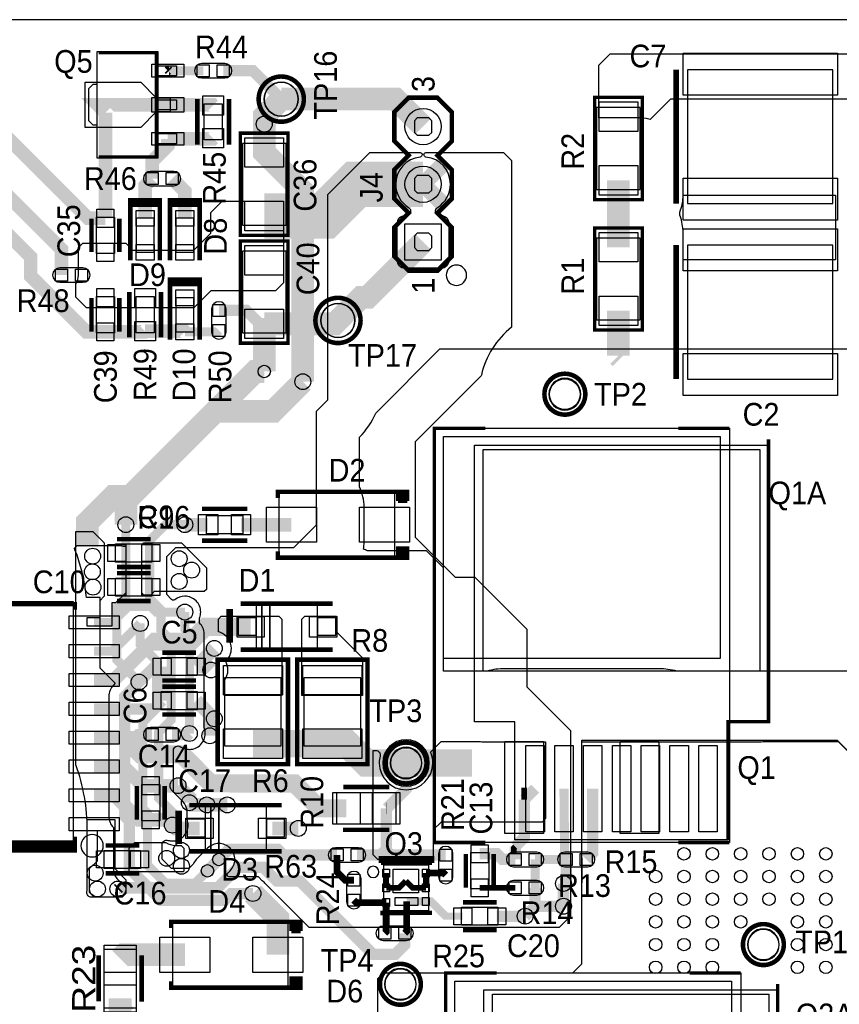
# Model space of a CAD drawing. Extents: x 0 to 116, y 0 to 84.
# Tile 5 of 13: x 30 to 66, y 41 to 84. Entities that reach past the tile are written whole.
import ezdxf
from ezdxf.enums import TextEntityAlignment as Align

# ---------------------------------------------------------------- set-up
doc = ezdxf.new("R2010")
doc.units = 0
for name, color, linetype in [('BG_DESIGN_OUTLINE', 7, 'CONTINUOUS'), ('ET_BOTTOM', 3, 'CONTINUOUS'), ('ET_TOP', 140, 'CONTINUOUS'), ('PG_PLACE_BOUND_TOP', 254, 'CONTINUOUS'), ('PG_SILKSCREEN_TOP', 240, 'CONTINUOUS'), ('PIN_BOTTOM', 3, 'CONTINUOUS'), ('PIN_TOP', 140, 'CONTINUOUS'), ('RD_SILKSCREEN_TOP', 1, 'CONTINUOUS'), ('VC_BOTTOM', 254, 'CONTINUOUS'), ('VC_TOP', 254, 'CONTINUOUS')]:
    doc.layers.add(name, color=color, linetype=linetype)

msp = doc.modelspace()

# ---------------------------------------------------------------- linework, layer by layer
at = {"layer": 'BG_DESIGN_OUTLINE'}
msp.add_lwpolyline([(116, 0), (116, 84), (0, 84), (0, 0)], close=True, dxfattribs=at)
at = {"layer": 'ET_BOTTOM'}
for points, const_width in [([(40.5, 79.4), (40.5, 78.15), (42.2, 76.45), (42.2, 68.05)], 1), ([(46.4771, 77.7729), (47.5, 76.75)], 0.7), ([(47.5, 76.75), (48.5229, 77.7729)], 0.7), ([(46.4771, 75.7271), (47.5, 76.75)], 0.7), ([(47.5, 76.75), (48.5229, 75.7271)], 0.7), ([(32.7, 60.7857), (32.7, 61.85), (33.85, 63), (34.6, 63), (40.1, 68.5), (40.5, 68.5)], 1), ([(34.4, 61.75), (34.4, 58.5), (34, 58.1), (34, 55.8), (34.9811, 54.8189)], 0.4), ([(36.449, 48.514), (36.449, 49.101), (35.8479, 49.7021), (35.8479, 52.5978), (36.4, 53.1499), (36.4, 56.65), (35.9502, 57.0998), (35.9502, 57.9997), (35.45, 58.4999), (35.45, 61.05), (36.15, 61.75), (37, 61.75)], 0.4), ([(37, 57.9), (37, 57.15), (37.2, 56.95), (37.2, 52.55)], 0.4), ([(35.0348, 57.4), (35.0348, 56.4652), (35.75, 55.75), (35.75, 53.6499), (35.15, 53.0499), (35.15, 49.25), (35.35, 49.05), (35.35, 46.75), (36.15, 45.95), (37.45, 45.95), (38, 46.5)], 0.4), ([(40, 45.5), (39.05, 45.5), (38.75, 45.2), (35.95, 45.2), (34.55, 46.6), (34.55, 48.7), (34.35, 48.9), (34.35, 54.1878), (34.9811, 54.8189)], 0.5), ([(38.5001, 47.0001), (38, 46.5)], 0.5)]:
    msp.add_lwpolyline(points, dxfattribs=dict(at, const_width=const_width))
for points in [[(47.653, 78.15), (51.05, 78.15), (51.4, 77.8), (51.4, 70.4546, 0.170143), (50.0698, 68.3414), (50.0633, 68.3133), (47.15, 65.4), (47.15, 61.2), (48.914, 59.436), (49.784, 59.436), (52.07, 57.15), (52.07, 54.61), (54, 52.68), (54, 44.5), (53.5, 44), (42.4786, 44), (40.565, 45.9136, 0.076898), (40.4136, 46.065), (40.25, 46.2286), (38.9602, 46.2286, -0.667941), (38.8895, 46.3993), (38.9952, 46.505, 0.198933), (39.2003, 47.0001, 0.414214), (38.5001, 47.7003, 0.198933), (38.005, 47.4952), (37.5049, 46.9951, 0.089088), (37.3635, 46.7919), (37.3561, 46.7756), (37.1807, 46.6002), (36.4193, 46.6002), (36.0002, 47.0193), (36.0002, 47.6489, -0.498828), (36.2555, 47.8411, 0.070116), (36.449, 47.8138, 0.414214), (37.1492, 48.514, 0.089075), (37.1054, 48.7576), (37.0992, 48.7745), (37.0992, 49.101, 0.198912), (36.9088, 49.5608), (36.4981, 49.9714), (36.4981, 51.8027, -0.60019), (36.8096, 51.9687, 0.148939), (37.2, 51.8498, 0.414214), (37.9002, 52.55, 0.089075), (37.8564, 52.7936), (37.8502, 52.8105), (37.8502, 56.95, 0.204278), (37.6502, 57.4191), (37.6502, 57.6395), (37.6564, 57.6564, 0.089075), (37.7002, 57.9, 0.414214), (37, 58.6002, 0.17361), (36.5556, 58.4411, -0.392135), (36.4199, 58.4493, 0.005465), (36.41, 58.4595), (36.2, 58.6694), (36.2, 60.35), (36.6, 60.75), (41.8, 60.75), (42.8, 61.75), (42.8, 66.75), (43.3, 67.25), (43.3, 76.3), (45.15, 78.15), (47.347, 78.15), (47.3534, 78.1492, 0.003898), (47.3712, 78.147, -0.895887), (47.3707, 77.9482, 0.38308), (46.2948, 76.75, 0.257949), (46.8588, 75.7295, -0.752398), (46.7524, 75.3602), (46.7, 75.3602, 0.414214), (46.3498, 75.01), (46.3498, 73.41, 0.414214), (46.7, 73.0598), (48.3, 73.0598, 0.414214), (48.6502, 73.41), (48.6502, 75.01, 0.414214), (48.3, 75.3602), (48.2476, 75.3602, -0.752398), (48.1412, 75.7295, 0.257949), (48.7052, 76.75, 0.38308), (47.6293, 77.9482, -0.895887), (47.6288, 78.147, 0.003898), (47.6466, 78.1492)], [(32.2002, 61.45), (32.95, 61.45), (33.45, 60.95), (33.45, 58.6), (33.25, 58.4), (33.25, 55.45), (33.936, 54.764), (33.8549, 54.6829, 0.198933), (33.6498, 54.1878), (33.6498, 48.9, 0.196224), (33.8498, 48.41), (33.8498, 46.6, 0.198933), (34.0549, 46.1049), (34.4, 45.7598), (34.4, 45.5), (34.239, 45.339), (32.8834, 45.339, -0.432545), (32.6838, 45.5514, 0.015558), (32.7002, 46.08), (32.7002, 48.3, 0.086389), (32.2002, 51.1723)], [(47.7752, 51.25, 1), (45.7248, 51.25, 1)]]:
    msp.add_lwpolyline(points, format="xyb", close=True, dxfattribs=at)
msp.add_lwpolyline([(48.5, 31.75), (48.5, 36.25), (45.5, 39.25), (45.5, 41.75), (45.75, 42), (54.1, 42), (54.5, 42.4), (54.5, 52.25), (65.75, 52.25), (68.25, 49.7617), (68.25, 34.95), (64.55, 31.25), (49, 31.25)], close=True, dxfattribs=at)
at = {"layer": 'ET_TOP'}
for points in [[(55.75, 82.5), (92.75, 82.5), (94.85, 80.4), (94.85, 76.85), (94, 76), (77.75, 76), (73.25, 80.5), (58.4, 80.5), (57.5044, 79.6044), (57.45, 79.6175, 0.058815), (56.961, 79.6752), (55.25, 79.6752), (55.25, 82)], [(38.65, 76), (41.35, 76), (41.35, 72.4), (41, 72.05), (38.15, 72.05), (37.4, 71.3), (32.6709, 71.3), (32.2, 71.7709), (32.2, 72.3586, 0.138092), (32.3102, 72.75), (32.3102, 73.89, 0.008333), (32.3098, 73.915), (32.3083, 73.9583), (32.5, 74.15), (34.4, 74.15), (34.7, 73.85), (37.4, 73.85), (38.15, 74.6), (38.15, 75.5)], [(58.9635, 76.274), (65.676, 76.274), (65.676, 73.416), (58.9612, 73.416), (58.9612, 74.625, 0.093117), (58.8248, 75.3509), (58.818, 75.3684), (58.818, 75.5316), (58.8248, 75.5491, 0.080998), (58.9589, 76.1788)], [(48.2444, 69.4944), (115.824, 69.4944), (115.824, 59.4995), (100.5205, 59.4995), (96.321, 55.3), (58.6932, 55.3, 0.063436), (57.8909, 55.4022), (51.1091, 55.4022, 0.062457), (50.3189, 55.3031), (50.3067, 55.3), (48.4, 55.3), (48.4, 59.85), (47.65, 60.6), (45.0532, 60.6, 0.014847), (44.8787, 60.6752, 0.035825), (44.9002, 60.975), (44.9002, 62.525, 0.110491), (44.7, 63.4199), (44.7, 65.6002, 0.092308), (45.4142, 66.6642)], [(32.258, 60.833), (34.1507, 60.833), (34.163, 60.8298, 0.063102), (34.4, 60.7998), (34.4, 58.75), (33.95, 58.3), (33.782, 58.3), (33.782, 57.277), (32.7003, 57.277), (32.7003, 57.658), (33.274, 57.658), (33.274, 58.547), (32.66, 58.547), (32.6501, 58.6359, 0.064226), (32.158, 60.649), (32.1346, 60.7096)], [(35.2, 60.95), (36.85, 60.95), (37.95, 59.85), (37.95, 58.9), (37.85, 58.8), (36.0157, 58.8, 0.005606), (36, 58.8002, 0.005606), (35.9843, 58.8), (35.75, 58.8), (35.6498, 58.8), (35.5, 58.6502), (35.1998, 58.6502), (35.1, 58.75), (35.1, 60.85)], [(38.608, 57.7215), (41.148, 57.7215), (41.275, 57.5945), (41.275, 54.229), (38.735, 54.229), (38.735, 54.8779, 0.170731), (38.9002, 55.3476, 0.135619), (38.7938, 55.7328), (38.8305, 55.7695, 0.198879), (39.0502, 56.3, 0.318701), (38.5479, 57.008), (38.481, 57.0315), (38.481, 57.5945)], [(48.2998, 52.1998), (49.899, 52.1998), (49.9031, 52.1995, 0.020258), (50.154, 52.1893), (52.9, 52.1893), (52.9, 48.8), (52.75, 48.65), (48.3, 48.65), (47.95, 48.3), (47.95, 47.15), (47.8002, 47.0002), (47.625, 47.0002, 0.005957), (47.6107, 47), (45.5, 47), (45.3, 47.2), (45.3, 51.8), (45.4149, 51.8, -0.491477), (45.6084, 51.5493, 0.064189), (45.5698, 51.25, 1), (47.9302, 51.25, 0.091111), (47.8531, 51.6696), (47.8301, 51.7301)], [(32.7003, 48.768), (33.9011, 48.768), (33.909, 48.7601), (33.909, 46.6), (34.4, 46.109), (34.4, 45.5), (34.3004, 45.4004), (34.2604, 45.3994, 0.047155), (33.7745, 45.3413), (33.7641, 45.339), (33, 45.339), (32.8, 45.539), (32.8, 46.6), (33.147, 46.947), (33.147, 48.26), (32.7003, 48.26)], [(34.798, 47.752), (36.1673, 47.752, 0.152426), (36.594, 47.6188), (36.8362, 47.6188), (36.957, 47.498), (36.957, 46.482), (36.9252, 46.4502), (34.5758, 46.4502), (34.544, 46.482), (34.544, 47.498)]]:
    msp.add_lwpolyline(points, format="xyb", close=True, dxfattribs=at)
for points, const_width in [([(36.25, 81.8), (36.3, 81.75)], 0.4), ([(38.69, 81.75), (40, 81.75), (41.25, 80.5)], 0.5), ([(36.3, 81.75), (36.2501, 81.75), (36.25, 81.7499)], 0.4), ([(37.81, 81.75), (36.3, 81.75)], 0.4), ([(22.41, 80.5), (23.83, 79.08), (24.67, 79.08), (30.205, 73.545), (30.205, 72.705), (32.66, 70.25), (33.5, 70.25)], 0.6), ([(31.56, 72.75), (31.56, 73.89), (24.95, 80.5)], 0.6), ([(33.5, 75.25), (32.74, 75.25), (27.49, 80.5)], 0.6), ([(40.5, 79.4), (40.5, 79.75), (41.25, 80.5)], 1), ([(47.5, 79.29), (46.29, 80.5), (41.25, 80.5)], 1), ([(33.1531, 80.2469), (33.15, 80.25), (36.25, 80.25)], 0.6), ([(33.5, 79.9), (33.1531, 80.2469)], 0.6), ([(36.25, 80.25), (38.225, 80.25), (38.25, 80.225)], 0.6), ([(33.5, 75.25), (33.5, 79.9)], 0.6), ([(40.5, 78.15), (40.5, 79.4)], 1), ([(36.25, 78.7501), (36.25, 78.449), (35.56, 77.759), (35.56, 77)], 0.6), ([(36.25, 78.7501), (38.2251, 78.7501), (38.25, 78.775)], 0.6), ([(40.5, 75.35), (43.1499, 75.35), (44.5499, 76.75), (47.5, 76.75)], 2), ([(35.25, 75.25), (35.25, 76.69), (35.56, 77)], 0.6), ([(37, 75.25), (37, 76.44), (36.44, 77)], 0.6), ([(56.111, 76.925), (56.111, 73.975)], 1), ([(47.5, 74.21), (45.0618, 71.7718), (44.7718, 71.7718), (43.75, 70.75)], 1), ([(56.111, 69.194), (56.111, 71.175)], 1), ([(38.5, 71.19), (39.71, 71.19), (40.3, 70.6), (40.5, 70.6)], 0.5), ([(40.5, 70.6), (43.6, 70.6), (43.75, 70.75)], 1), ([(40.5, 68.5), (40.5, 70.6)], 1), ([(33.5, 70.25), (35.225, 70.25), (35.25, 70.275)], 0.6), ([(35.25, 70.275), (36.975, 70.275), (37, 70.25)], 0.6), ([(37, 70.25), (38.44, 70.25), (38.5, 70.31)], 0.4), ([(56.211, 69.094), (56.111, 69.194)], 1), ([(34.4, 61.75), (34.4, 62.8), (38.35, 66.75), (40.9, 66.75), (42.2, 68.05)], 1), ([(37, 61.75), (38.025, 61.75)], 0.6), ([(39.475, 61.75), (41.7, 61.75)], 0.6), ([(37, 57.9), (35.75, 57.9), (35.5, 58.15), (34.5148, 58.15), (33.8098, 57.445), (32.9998, 57.445)], 0.4), ([(35.0348, 57.4), (33.8098, 56.175), (32.9998, 56.175)], 0.4), ([(37.5, 55.5), (38.3, 56.3)], 0.6), ([(36, 55.5), (35.6622, 55.5), (34.9811, 54.8189)], 0.5), ([(36, 55.5), (36, 54)], 0.5), ([(37.5, 55.5), (37.9976, 55.5), (38.15, 55.3476)], 0.6), ([(36, 54), (35.635, 53.635), (32.9998, 53.635)], 0.5), ([(38.3, 53.2), (37.5, 54)], 0.6), ([(38.1, 52.451), (38.1, 53), (38.3, 53.2)], 0.6), ([(34.7, 52.25), (34.7, 51.9885), (35.0485, 51.64), (35.9214, 51.64), (35.9264, 51.635), (36.865, 51.635), (38.147, 50.353), (39.1286, 50.353), (39.1316, 50.35), (41.83, 50.35), (42.93, 49.25), (44.125, 49.25)], 0.8), ([(35.56, 52.5), (34.95, 52.5), (34.7, 52.25)], 0.5), ([(36.44, 52.5), (37.15, 52.5), (37.2, 52.55)], 0.5), ([(40, 52.1), (43.5, 52.1)], 1.2), ([(46.75, 51.25), (45, 51.25), (44.15, 52.1), (43.5, 52.1)], 1.2), ([(46.75, 51.25), (49.65, 51.25)], 1.2), ([(35.5, 50.25), (35.15, 50.25), (34.305, 51.095), (32.9998, 51.095)], 0.6), ([(46.75, 51.25), (46.75, 50.1), (45.9, 49.25)], 0.5), ([(35.5, 50.25), (36.7, 50.25)], 0.6), ([(36.7, 50.25), (37.2, 49.75), (37.2, 49.5)], 0.6), ([(51.96, 49.6406), (52.44, 50.1206)], 0.5), ([(54.98, 50.1206), (54.98, 47.29), (54.69, 47)], 0.5), ([(35.5, 48.75), (34.98, 48.75), (33.905, 49.825), (32.9998, 49.825)], 0.6), ([(51.96, 49.6406), (51.96, 47.96), (51.56, 47.56)], 0.5), ([(51.96, 50.17), (51.96, 49.6406)], 0.25), ([(53.81, 47), (53.738, 47.322), (53.71, 50.1206)], 0.4), ([(37.2, 49.5), (37.297, 49.403), (37.969, 49.403)], 0.6), ([(38.869, 49.403), (37.969, 49.403)], 0.6), ([(45.85, 47.4252), (45.875, 47.4502), (45.875, 49.25)], 0.5), ([(45.9, 49.25), (45.875, 49.25)], 0.5), ([(35.5, 48.75), (36.213, 48.75), (36.449, 48.514)], 0.6), ([(36.449, 48.514), (36.594, 48.369), (37.65, 48.369)], 0.6), ([(42, 48.369), (40.85, 48.369)], 0.6), ([(51.56, 47), (51.56, 47.56)], 0.5), ([(38.5001, 47.0001), (38.95, 47.45), (41.1, 47.45), (41.35, 47.2), (43.71, 47.2)], 0.5), ([(43.71, 47.2), (43.71, 46.44), (44.06, 46.09), (44.45, 46.09)], 0.3), ([(45.6148, 47.19), (44.59, 47.2)], 0.5), ([(45.85, 47.4252), (45.6148, 47.19)], 0.5), ([(46.0852, 47.19), (45.85, 47.4252)], 0.5), ([(48.5, 47.19), (46.0852, 47.19)], 0.5), ([(50, 47.25), (50.75, 47.25), (51, 47), (51.56, 47)], 0.5), ([(51.5, 47.25), (51.5, 47.5), (51.56, 47.56)], 0.25), ([(46.69, 43.75), (46.69, 43.24), (46.2657, 42.8157), (45.3, 42.8157), (42.0658, 46.0499), (41.0501, 46.0499), (40.45, 46.65), (39.35, 46.65), (38.45, 45.75), (34.1, 45.75)], 0.5), ([(38.5001, 47.0001), (38, 46.5)], 0.5), ([(53.81, 47), (52.44, 47)], 0.4), ([(52.44, 47), (52.44, 45.75)], 0.4), ([(53.81, 47), (53.81, 46.06), (53.69, 45.94)], 0.5), ([(45.875, 46.4), (45.875, 45.75)], 0.25), ([(47.625, 46.4), (48.41, 46.4), (48.5, 46.31)], 0.3), ([(47.625, 45.75), (47.625, 46.4)], 0.25), ([(34.1, 45.75), (34.05, 45.7)], 0.5), ([(41.1, 42.8), (41.1, 44.4), (40, 45.5)], 1), ([(45.875, 45.75), (46.438, 45.75), (46.738, 46.05)], 0.25), ([(47.625, 45.75), (47.038, 45.75), (46.738, 46.05)], 0.25), ([(52.44, 44.94), (52.44, 45.75)], 0.5), ([(53.69, 44.94), (53.69, 45.94)], 0.5), ([(51.56, 45.75), (50, 45.75)], 0.25), ([(44.45, 45.21), (44.56, 45.1), (45.875, 45.1)], 0.3), ([(45.875, 45.1), (45.875, 43.815), (45.81, 43.75)], 0.3), ([(46.775, 45.15), (46.775, 43.835), (46.69, 43.75)], 0.3), ([(46.775, 45.15), (47.625, 45.15)], 0.35), ([(52.44, 44.94), (52, 44.5)], 0.5), ([(53.69, 44.94), (52.44, 44.94)], 0.5), ([(52, 44.5), (50.75, 44.5)], 0.5), ([(37, 42.8), (34.325, 42.8), (34.15, 42.625)], 1), ([(34.15, 40.875), (34.15, 40.35), (34.4, 40.1)], 1)]:
    msp.add_lwpolyline(points, dxfattribs=dict(at, const_width=const_width))
for points in [[(32.6051, 79.25), (32.6051, 81.25), (35.0562, 81.25), (35.742, 80.5548), (36.3516, 80.5548), (36.3516, 79.9452), (35.742, 79.9452), (35.0562, 79.25)], [(44.831, 55.88), (44.831, 54.229), (42.164, 54.229), (42.164, 57.5945), (42.291, 57.7215), (43.688, 57.7215), (43.688, 57.023)]]:
    msp.add_lwpolyline(points, close=True, dxfattribs=at)
for points, format in [([(39.9, 57.25, 0.8, 0.8, 0), (37.9064, 57.25, 0.8, 0.8, 0), (37.2564, 56.6, 0.8, 0.8, 0), (35.56, 56.6, 0.6, 0.6, 0), (33.865, 54.905, 0.6, 0.6, 0), (32.9998, 54.905, 0.6, 0.6, 0)], "xyseb"), ([(34.7, 52.25, 0.8, 0.8, 0), (34.585, 52.365, 0.6, 0.6, 0), (32.9998, 52.365, 0.6, 0.6, 0)], "xyseb"), ([(45.5, 40.5789), (45.5, 41.75), (45.75, 42), (54.1, 42), (54.5, 42.4), (54.5, 45.9407), (54.5013, 45.9486, 0.039964), (54.5102, 46.06), (54.5102, 47, 0.039964), (54.5013, 47.1114), (54.5, 47.1193), (54.5, 52.1893), (62.346, 52.1893, 0.020258), (62.5969, 52.1995), (62.601, 52.1998), (65.8002, 52.1998), (67, 51)], "xyb"), ([(49.25, 44.5, 0.3, 0.3, 0), (48.5, 44.5, 0.35, 0.35, 0), (47.85, 45.15, 0.35, 0.35, 0), (47.625, 45.15, 0.35, 0.35, 0)], "xyseb")]:
    msp.add_lwpolyline(points, format=format, dxfattribs=at)
at = {"layer": 'PG_PLACE_BOUND_TOP'}
for points in [[(33.1385, 77.9005), (33.1385, 82.5995), (35.8055, 82.5995), (35.8055, 77.9005)], [(35.8055, 81.52), (35.8055, 81.9645), (36.631, 81.9645), (36.631, 81.52)], [(59.16, 81.796), (59.16, 75.896), (65.56, 75.896), (65.56, 81.796)], [(33.1385, 79.361), (33.1385, 81.139), (32.948, 81.139), (32.7575, 80.9485), (32.7575, 79.5515), (32.948, 79.361)], [(35.8055, 80.0278), (35.8055, 80.4722), (36.631, 80.4722), (36.631, 80.0278)], [(38.65, 78.7), (37.85, 78.7), (37.85, 80.3), (38.65, 80.3)], [(46.865, 72.94), (48.135, 72.94), (48.77, 73.575), (48.77, 74.845), (48.135, 75.48), (48.77, 76.115), (48.77, 77.385), (48.135, 78.02), (48.77, 78.655), (48.77, 79.925), (48.135, 80.56), (46.865, 80.56), (46.23, 79.925), (46.23, 78.655), (46.865, 78.02), (46.23, 77.385), (46.23, 76.115), (46.865, 75.48), (46.23, 74.845), (46.23, 73.575)], [(55.146, 80.125), (55.146, 76.525), (57.076, 76.525), (57.076, 80.125)], [(47.246, 78.909), (47.754, 78.909), (47.881, 79.036), (47.881, 79.544), (47.754, 79.671), (47.246, 79.671), (47.119, 79.544), (47.119, 79.036)], [(35.8055, 78.5355), (35.8055, 78.98), (36.631, 78.98), (36.631, 78.5355)], [(41.465, 74.95), (41.465, 78.55), (39.535, 78.55), (39.535, 74.95)], [(47.246, 76.369), (47.754, 76.369), (47.881, 76.496), (47.881, 77.004), (47.754, 77.131), (47.246, 77.131), (47.119, 77.004), (47.119, 76.496)], [(33.9, 73.7), (33.1, 73.7), (33.1, 75.3), (33.9, 75.3)], [(34.85, 75.25), (34.85, 73.75), (35.65, 73.75), (35.65, 75.25)], [(36.6, 75.25), (36.6, 73.75), (37.4, 73.75), (37.4, 75.25)], [(47.246, 73.829), (47.754, 73.829), (47.881, 73.956), (47.881, 74.464), (47.754, 74.591), (47.246, 74.591), (47.119, 74.464), (47.119, 73.956)], [(55.146, 74.375), (55.146, 70.775), (57.076, 70.775), (57.076, 74.375)], [(41.465, 70.2), (41.465, 73.8), (39.535, 73.8), (39.535, 70.2)], [(59.16, 74.066), (59.16, 68.166), (65.56, 68.166), (65.56, 74.066)], [(33.9, 70.2), (33.1, 70.2), (33.1, 71.8), (33.9, 71.8)], [(35.65, 70.2), (34.85, 70.2), (34.85, 71.8), (35.65, 71.8)], [(36.6, 71.75), (36.6, 70.25), (37.4, 70.25), (37.4, 71.75)], [(48, 47.75), (48, 66), (61, 66), (61, 47.75)], [(49.773, 53.067), (49.773, 65.259), (62.727, 65.259), (62.727, 53.067), (60.949, 53.067), (60.949, 47.86), (51.551, 47.86), (51.551, 53.067)], [(46.25, 63.25), (41.15, 63.25), (41.15, 60.25), (46.25, 60.25)], [(39.55, 62.15), (39.55, 61.35), (37.95, 61.35), (37.95, 62.15)], [(33.95, 60.1), (33.95, 60.9), (35.55, 60.9), (35.55, 60.1)], [(33.95, 58.6), (33.95, 59.4), (35.55, 59.4), (35.55, 58.6)], [(32.1, 47.65), (32.1, 58.35), (24.45, 58.35), (24.45, 47.65)], [(40.15, 56.234), (40.4, 56.234), (40.4, 58.266), (40.15, 58.266)], [(40.4, 56.234), (40.75, 56.234), (40.75, 58.266), (40.4, 58.266)], [(40.75, 56.234), (42.85, 56.234), (42.85, 58.266), (40.75, 58.266)], [(39.35, 56.884), (40.15, 56.884), (40.15, 57.65), (39.35, 57.65)], [(42.85, 56.884), (43.65, 56.884), (43.65, 57.65), (42.85, 57.65)], [(37.55, 55.9), (37.55, 55.1), (35.95, 55.1), (35.95, 55.9)], [(38.75, 55), (38.75, 52), (41.25, 52), (41.25, 55)], [(42.25, 55), (42.25, 52), (44.75, 52), (44.75, 55)], [(37.55, 54.4), (37.55, 53.6), (35.95, 53.6), (35.95, 54.4)], [(35.1, 50.3), (35.9, 50.3), (35.9, 48.7), (35.1, 48.7)], [(43.7, 48.55), (43.7, 49.95), (46.3, 49.95), (46.3, 48.55)], [(37.9, 47.353), (38.15, 47.353), (38.15, 49.385), (37.9, 49.385)], [(38.15, 47.353), (38.5, 47.353), (38.5, 49.385), (38.15, 49.385)], [(38.5, 47.353), (40.6, 47.353), (40.6, 49.385), (38.5, 49.385)], [(37.1, 48.003), (37.9, 48.003), (37.9, 48.769), (37.1, 48.769)], [(40.6, 48.003), (41.4, 48.003), (41.4, 48.769), (40.6, 48.769)], [(33.45, 46.6), (33.45, 47.4), (35.05, 47.4), (35.05, 46.6)], [(50.4, 45.7), (49.6, 45.7), (49.6, 47.3), (50.4, 47.3)], [(45.75, 46.75), (45.75, 44.75), (47.75, 44.75), (47.75, 46.75)], [(49.2, 44.1), (49.2, 44.9), (50.8, 44.9), (50.8, 44.1)], [(41.55, 44.3), (36.45, 44.3), (36.45, 41.3), (41.55, 41.3)], [(33.45, 43.05), (34.85, 43.05), (34.85, 40.45), (33.45, 40.45)], [(48.5, 23.75), (48.5, 42), (61.5, 42), (61.5, 23.75)], [(50.174, 29.067), (50.174, 41.259), (63.128, 41.259), (63.128, 29.067), (61.35, 29.067), (61.35, 23.86), (51.952, 23.86), (51.952, 29.067)]]:
    msp.add_lwpolyline(points, close=True, dxfattribs=at)
for points in [[(38.758, 81.432, 1), (38.758, 82.068), (37.742, 82.068, 1), (37.742, 81.432)], [(42, 80.5, 1), (40.5, 80.5, 1)], [(35.492, 77.318, 1), (35.492, 76.682), (36.508, 76.682, 1), (36.508, 77.318)], [(32.508, 72.432, 1), (32.508, 73.068), (31.492, 73.068, 1), (31.492, 72.432)], [(38.818, 71.258, 1), (38.182, 71.258), (38.182, 70.242, 1), (38.818, 70.242)], [(44.5, 70.75, 1), (43, 70.75, 1)], [(54.45, 67.5, 1), (53.05, 67.5, 1)], [(35.492, 52.818, 1), (35.492, 52.182), (36.508, 52.182, 1), (36.508, 52.818)], [(47.45, 51.25, 1), (46.05, 51.25, 1)], [(44.658, 46.882, 1), (44.658, 47.518), (43.642, 47.518, 1), (43.642, 46.882)], [(48.818, 47.258, 1), (48.182, 47.258), (48.182, 46.242, 1), (48.818, 46.242)], [(51.492, 47.318, 1), (51.492, 46.682), (52.508, 46.682, 1), (52.508, 47.318)], [(53.742, 47.318, 1), (53.742, 46.682), (54.758, 46.682, 1), (54.758, 47.318)], [(44.132, 45.142, 1), (44.768, 45.142), (44.768, 46.158, 1), (44.132, 46.158)], [(51.492, 46.068, 1), (51.492, 45.432), (52.508, 45.432, 1), (52.508, 46.068)], [(46.758, 43.432, 1), (46.758, 44.068), (45.742, 44.068, 1), (45.742, 43.432)], [(63.2, 43.25, 1), (61.8, 43.25, 1)], [(47.2, 41.5, 1), (45.8, 41.5, 1)]]:
    msp.add_lwpolyline(points, format="xyb", close=True, dxfattribs=at)
at = {"layer": 'PG_SILKSCREEN_TOP'}
for points, const_width in [([(33.202, 82.55), (35.742, 82.55), (35.742, 77.95), (35.615, 77.95)], 0.1524), ([(58.66, 81.796), (58.66, 75.896)], 0.254), ([(37.55, 78.5), (37.55, 80.5)], 0.2), ([(38.95, 78.5), (38.95, 80.5)], 0.2), ([(46.865, 78.02), (46.23, 77.385), (46.23, 76.115), (46.865, 75.48), (46.23, 74.845), (46.23, 73.575), (46.865, 72.94), (48.135, 72.94), (48.77, 73.575), (48.77, 74.845), (48.135, 75.48), (48.77, 76.115), (48.77, 77.385), (48.135, 78.02), (48.77, 78.655), (48.77, 79.925), (48.135, 80.56), (46.865, 80.56), (46.23, 79.925), (46.23, 78.655), (46.865, 78.02)], 0.2), ([(55.061, 80.575), (55.061, 76.075), (57.161, 76.075), (57.161, 80.575), (55.061, 80.575)], 0.152), ([(41.55, 74.5), (41.55, 79), (39.45, 79), (39.45, 74.5), (41.55, 74.5)], 0.152), ([(35.742, 77.95), (33.202, 77.95)], 0.1524), ([(35.9, 75.85), (35.9, 76.05), (34.6, 76.05), (34.6, 75.85)], 0.2), ([(34.6, 73.4), (34.6, 75.85), (35.9, 75.85)], 0.2), ([(35.9, 75.85), (35.9, 73.4)], 0.2), ([(37.65, 75.85), (37.65, 76.05), (36.35, 76.05), (36.35, 75.85)], 0.2), ([(36.35, 73.4), (36.35, 75.85), (37.65, 75.85)], 0.2), ([(37.65, 75.85), (37.65, 73.4)], 0.2), ([(32.886, 73.76), (32.886, 75.24)], 0.2), ([(34.114, 75.24), (34.114, 73.76)], 0.2), ([(55.061, 74.825), (55.061, 70.325), (57.161, 70.325), (57.161, 74.825), (55.061, 74.825)], 0.152), ([(41.55, 69.75), (41.55, 74.25), (39.45, 74.25), (39.45, 69.75), (41.55, 69.75)], 0.152), ([(58.66, 74.066), (58.66, 68.166)], 0.254), ([(37.65, 72.35), (37.65, 72.55), (36.35, 72.55), (36.35, 72.35)], 0.2), ([(36.35, 69.9), (36.35, 72.35), (37.65, 72.35)], 0.2), ([(37.65, 72.35), (37.65, 69.9)], 0.2), ([(34.55, 70), (34.55, 72)], 0.2), ([(35.95, 70), (35.95, 72)], 0.2), ([(32.886, 70.26), (32.886, 71.74)], 0.2), ([(34.114, 71.74), (34.114, 70.26)], 0.2), ([(50.25, 66), (48, 66), (48, 47.75), (50.25, 47.75)], 0.1524), ([(58.75, 66), (61, 66)], 0.1524), ([(62.727, 65.513), (62.727, 53.067), (60.949, 53.067), (60.949, 47.86)], 0.1524), ([(41.1, 62.925), (41.1, 63.2), (46.8, 63.2), (46.8, 62.8)], 0.2), ([(46.4, 62.8), (46.4, 63.2)], 0.2), ([(46.6, 62.8), (46.6, 63.2001)], 0.2), ([(39.75, 62.45), (37.75, 62.45)], 0.2), ([(46.8, 62.8), (46.4, 62.8)], 0.2), ([(34.01, 61.114), (35.49, 61.114)], 0.2), ([(39.75, 61.05), (37.75, 61.05)], 0.2), ([(41.1, 60.575), (41.1, 60.3), (46.8, 60.3), (46.8, 60.7), (46.4, 60.7), (46.4, 60.3)], 0.2), ([(46.6, 60.2999), (46.6, 60.7)], 0.2), ([(35.49, 59.886), (34.01, 59.886)], 0.2), ([(34.01, 59.614), (35.49, 59.614)], 0.2), ([(32.15, 58), (32.15, 58.25), (24.35, 58.25), (24.35, 58)], 0.2), ([(35.49, 58.386), (34.01, 58.386)], 0.2), ([(43.519, 58.272), (39.455, 58.272)], 0.2), ([(39.027, 57.929), (39.027, 56.659), (38.926, 56.659), (38.926, 57.929), (39.027, 57.929)], 0.2), ([(36.01, 56.114), (37.49, 56.114)], 0.2), ([(39.455, 56.24), (43.519, 56.24)], 0.2), ([(38.45, 55.8), (38.45, 51.2), (41.55, 51.2), (41.55, 55.8), (38.45, 55.8)], 0.2), ([(41.95, 55.8), (41.95, 51.2), (45.05, 51.2), (45.05, 55.8), (41.95, 55.8)], 0.2), ([(37.49, 54.886), (36.01, 54.886)], 0.2), ([(36.01, 54.614), (37.49, 54.614)], 0.2), ([(37.49, 53.386), (36.01, 53.386)], 0.2), ([(34.886, 48.76), (34.886, 50.24)], 0.2), ([(36.114, 50.24), (36.114, 48.76)], 0.2), ([(43.981, 50.193), (46.013, 50.193)], 0.2), ([(41.269, 49.391), (37.205, 49.391)], 0.2), ([(36.777, 49.048), (36.777, 47.778), (36.676, 47.778), (36.676, 49.048), (36.777, 49.048)], 0.2), ([(43.9748, 48.3057), (46.0068, 48.3057)], 0.2), ([(24.35, 48), (24.35, 47.75), (32.15, 47.75)], 0.2), ([(24.35, 47.75), (24.35, 47.4), (32.15, 47.4), (32.15, 47.75)], 0.2), ([(32.15, 47.75), (32.15, 48)], 0.2), ([(61, 47.75), (58.75, 47.75)], 0.1524), ([(24.35, 47.575), (32.15, 47.575)], 0.2), ([(33.51, 47.614), (34.99, 47.614)], 0.2), ([(37.205, 47.359), (41.269, 47.359)], 0.2), ([(49.386, 45.76), (49.386, 47.24)], 0.2), ([(50.614, 47.24), (50.614, 45.76)], 0.2), ([(45.65, 46.85), (45.65, 47.05), (47.9, 47.05), (47.9, 46.85)], 0.2), ([(45.65, 46.85), (47.9, 46.85)], 0.2), ([(34.99, 46.386), (33.51, 46.386)], 0.2), ([(49.26, 45.114), (50.74, 45.114)], 0.2), ([(47.9, 44.65), (45.6119, 44.6428)], 0.2), ([(36.4, 43.975), (36.4, 44.25), (42.1, 44.25), (42.1, 43.85)], 0.2), ([(41.7, 43.85), (41.7, 44.25)], 0.2), ([(41.9, 43.85), (41.9, 44.25)], 0.2), ([(42.1, 43.85), (41.7, 43.85)], 0.2), ([(50.74, 43.886), (49.26, 43.886)], 0.2), ([(33.2057, 42.7752), (33.2057, 40.7432)], 0.2), ([(35.093, 42.769), (35.093, 40.737)], 0.2), ([(36.4, 41.625), (36.4, 41.35), (42.1, 41.35), (42.1, 41.75), (41.7, 41.75), (41.7, 41.35)], 0.2), ([(41.9, 41.35), (41.9, 41.75)], 0.2), ([(50.75, 42), (48.5, 42), (48.5, 23.75), (50.75, 23.75)], 0.1524), ([(59.25, 42), (61.5, 42)], 0.1524), ([(63.128, 41.513), (63.128, 29.067), (61.35, 29.067), (61.35, 23.86)], 0.1524)]:
    msp.add_lwpolyline(points, dxfattribs=dict(at, const_width=const_width))
at = {"layer": 'PG_SILKSCREEN_TOP', "const_width": 0.2}
for points in [[(42.2462, 80.5, 1), (40.2538, 80.5, 1), (42.2462, 80.5)], [(44.7462, 70.75, 1), (42.7538, 70.75, 1), (44.7462, 70.75)], [(54.6514, 67.5, 1), (52.8486, 67.5, 1), (54.6514, 67.5)], [(47.6514, 51.25, 1), (45.8486, 51.25, 1), (47.6514, 51.25)], [(63.4014, 43.25, 1), (61.5986, 43.25, 1), (63.4014, 43.25)], [(47.4014, 41.5, 1), (45.5986, 41.5, 1), (47.4014, 41.5)]]:
    msp.add_lwpolyline(points, format="xyb", dxfattribs=at)
at = {"layer": 'PG_SILKSCREEN_TOP'}
for points in [[(49.419, 72.74, 1), (48.521, 72.74, 1)], [(33.4074, 47.605, 1), (32.4226, 47.605, 1)], [(33.4074, 47.605, 1), (32.4226, 47.605, 1)], [(45.55, 46.45, 1), (45.05, 46.45, 1)]]:
    msp.add_lwpolyline(points, format="xyb", close=True, dxfattribs=at)
at = {"layer": 'PIN_BOTTOM'}
msp.add_lwpolyline([(48.3, 75.01), (48.3, 73.41), (46.7, 73.41), (46.7, 75.01)], close=True, dxfattribs=at)
for centre, radius in [((47.5, 79.29), 0.8), ((47.5, 76.75), 0.8), ((53.75, 67.5), 0.675), ((46.75, 51.25), 0.675), ((62.5, 43.25), 0.675), ((46.5, 41.5), 0.675)]:
    msp.add_circle(centre, radius, dxfattribs=at)
at = {"layer": 'PIN_TOP'}
for points in [[(58.96, 82.521), (65.76, 82.521), (65.76, 80.671), (58.96, 80.671)], [(36.95, 81.4649), (35.55, 81.4649), (35.55, 82.0349), (36.95, 82.0349)], [(37.545, 81.485), (37.545, 82.015), (38.075, 82.015), (38.075, 81.485)], [(38.425, 81.485), (38.425, 82.015), (38.955, 82.015), (38.955, 81.485)], [(36.95, 79.925), (35.55, 79.925), (35.55, 80.575), (36.95, 80.575)], [(37.8, 80.65), (38.7, 80.65), (38.7, 79.8), (37.8, 79.8)], [(55.261, 80.375), (56.961, 80.375), (56.961, 79.075), (55.261, 79.075)], [(36.95, 78.4651), (35.55, 78.4651), (35.55, 79.0351), (36.95, 79.0351)], [(37.8, 79.2), (38.7, 79.2), (38.7, 78.35), (37.8, 78.35)], [(41.35, 77.5), (39.65, 77.5), (39.65, 78.8), (41.35, 78.8)], [(35.825, 77.265), (35.825, 76.735), (35.295, 76.735), (35.295, 77.265)], [(36.705, 77.265), (36.705, 76.735), (36.175, 76.735), (36.175, 77.265)], [(55.261, 77.575), (56.961, 77.575), (56.961, 76.275), (55.261, 76.275)], [(58.96, 77.021), (65.76, 77.021), (65.76, 75.171), (58.96, 75.171)], [(41.35, 74.7), (39.65, 74.7), (39.65, 76), (41.35, 76)], [(33.875, 75.65), (33.875, 74.85), (33.125, 74.85), (33.125, 75.65)], [(35.65, 74.9), (34.85, 74.9), (34.85, 75.6), (35.65, 75.6)], [(37.4, 74.9), (36.6, 74.9), (36.6, 75.6), (37.4, 75.6)], [(48.3, 75.01), (48.3, 73.41), (46.7, 73.41), (46.7, 75.01)], [(55.261, 74.625), (56.961, 74.625), (56.961, 73.325), (55.261, 73.325)], [(58.96, 74.791), (65.76, 74.791), (65.76, 72.941), (58.96, 72.941)], [(33.875, 74.15), (33.875, 73.35), (33.125, 73.35), (33.125, 74.15)], [(35.65, 73.4), (34.85, 73.4), (34.85, 74.1), (35.65, 74.1)], [(37.4, 73.4), (36.6, 73.4), (36.6, 74.1), (37.4, 74.1)], [(41.35, 72.75), (39.65, 72.75), (39.65, 74.05), (41.35, 74.05)], [(31.295, 72.485), (31.295, 73.015), (31.825, 73.015), (31.825, 72.485)], [(32.175, 72.485), (32.175, 73.015), (32.705, 73.015), (32.705, 72.485)], [(33.875, 72.15), (33.875, 71.35), (33.125, 71.35), (33.125, 72.15)], [(34.8, 72.15), (35.7, 72.15), (35.7, 71.3), (34.8, 71.3)], [(37.4, 71.4), (36.6, 71.4), (36.6, 72.1), (37.4, 72.1)], [(55.261, 71.825), (56.961, 71.825), (56.961, 70.525), (55.261, 70.525)], [(38.765, 70.925), (38.235, 70.925), (38.235, 71.455), (38.765, 71.455)], [(41.35, 69.95), (39.65, 69.95), (39.65, 71.25), (41.35, 71.25)], [(33.875, 70.65), (33.875, 69.85), (33.125, 69.85), (33.125, 70.65)], [(34.8, 70.7), (35.7, 70.7), (35.7, 69.85), (34.8, 69.85)], [(37.4, 69.9), (36.6, 69.9), (36.6, 70.6), (37.4, 70.6)], [(38.765, 70.045), (38.235, 70.045), (38.235, 70.575), (38.765, 70.575)], [(58.96, 69.291), (65.76, 69.291), (65.76, 67.441), (58.96, 67.441)], [(48.404, 55.8605), (48.404, 65.6395), (60.596, 65.6395), (60.596, 55.8605)], [(50.154, 55.2895), (50.154, 65.0685), (62.346, 65.0685), (62.346, 55.2895)], [(42.8, 62.525), (42.8, 60.975), (40.6, 60.975), (40.6, 62.525)], [(46.9, 62.525), (46.9, 60.975), (44.7, 60.975), (44.7, 62.525)], [(37.6, 61.3), (37.6, 62.2), (38.45, 62.2), (38.45, 61.3)], [(39.05, 61.3), (39.05, 62.2), (39.9, 62.2), (39.9, 61.3)], [(34.4, 60.125), (33.6, 60.125), (33.6, 60.875), (34.4, 60.875)], [(35.9, 60.125), (35.1, 60.125), (35.1, 60.875), (35.9, 60.875)], [(34.4, 58.625), (33.6, 58.625), (33.6, 59.375), (34.4, 59.375)], [(35.9, 58.625), (35.1, 58.625), (35.1, 59.375), (35.9, 59.375)], [(34.0998, 57.155), (31.8998, 57.155), (31.8998, 57.735), (34.0998, 57.735)], [(40.5, 56.8), (39.3, 56.8), (39.3, 57.7), (40.5, 57.7)], [(43.7, 56.8), (42.5, 56.8), (42.5, 57.7), (43.7, 57.7)], [(34.0998, 55.885), (31.8998, 55.885), (31.8998, 56.465), (34.0998, 56.465)], [(35.6, 55.875), (36.4, 55.875), (36.4, 55.125), (35.6, 55.125)], [(37.1, 55.875), (37.9, 55.875), (37.9, 55.125), (37.1, 55.125)], [(38.7, 55.55), (41.3, 55.55), (41.3, 54.25), (38.7, 54.25)], [(42.2, 55.55), (44.8, 55.55), (44.8, 54.25), (42.2, 54.25)], [(34.0998, 54.615), (31.8998, 54.615), (31.8998, 55.195), (34.0998, 55.195)], [(35.6, 54.375), (36.4, 54.375), (36.4, 53.625), (35.6, 53.625)], [(37.1, 54.375), (37.9, 54.375), (37.9, 53.625), (37.1, 53.625)], [(34.0998, 53.345), (31.8998, 53.345), (31.8998, 53.925), (34.0998, 53.925)], [(34.0998, 52.075), (31.8998, 52.075), (31.8998, 52.655), (34.0998, 52.655)], [(35.825, 52.765), (35.825, 52.235), (35.295, 52.235), (35.295, 52.765)], [(36.705, 52.765), (36.705, 52.235), (36.175, 52.235), (36.175, 52.765)], [(38.7, 52.75), (41.3, 52.75), (41.3, 51.45), (38.7, 51.45)], [(42.2, 52.75), (44.8, 52.75), (44.8, 51.45), (42.2, 51.45)], [(51.1091, 52.202), (52.8109, 52.202), (52.8109, 48.138), (51.1091, 48.138)], [(57.8909, 48.138), (56.1891, 48.138), (56.1891, 52.202), (57.8909, 52.202)], [(52.0336, 52.0256), (52.8464, 52.0256), (52.8464, 48.2156), (52.0336, 48.2156)], [(53.3036, 52.0256), (54.1164, 52.0256), (54.1164, 48.2156), (53.3036, 48.2156)], [(54.5736, 52.0256), (55.3864, 52.0256), (55.3864, 48.2156), (54.5736, 48.2156)], [(55.8436, 52.0256), (56.6564, 52.0256), (56.6564, 48.2156), (55.8436, 48.2156)], [(57.9264, 48.2156), (57.1136, 48.2156), (57.1136, 52.0256), (57.9264, 52.0256)], [(59.1964, 48.2156), (58.3836, 48.2156), (58.3836, 52.0256), (59.1964, 52.0256)], [(60.4664, 48.2156), (59.6536, 48.2156), (59.6536, 52.0256), (60.4664, 52.0256)], [(34.0998, 50.805), (31.8998, 50.805), (31.8998, 51.385), (34.0998, 51.385)], [(35.125, 49.85), (35.125, 50.65), (35.875, 50.65), (35.875, 49.85)], [(34.0998, 49.535), (31.8998, 49.535), (31.8998, 50.115), (34.0998, 50.115)], [(43.525, 48.55), (43.525, 49.95), (44.725, 49.95), (44.725, 48.55)], [(45.275, 48.55), (45.275, 49.95), (46.475, 49.95), (46.475, 48.55)], [(35.125, 48.35), (35.125, 49.15), (35.875, 49.15), (35.875, 48.35)], [(34.0998, 48.265), (31.8998, 48.265), (31.8998, 48.845), (34.0998, 48.845)], [(38.25, 47.919), (37.05, 47.919), (37.05, 48.819), (38.25, 48.819)], [(41.45, 47.919), (40.25, 47.919), (40.25, 48.819), (41.45, 48.819)], [(33.9, 46.625), (33.1, 46.625), (33.1, 47.375), (33.9, 47.375)], [(35.4, 46.625), (34.6, 46.625), (34.6, 47.375), (35.4, 47.375)], [(43.445, 46.935), (43.445, 47.465), (43.975, 47.465), (43.975, 46.935)], [(44.325, 46.935), (44.325, 47.465), (44.855, 47.465), (44.855, 46.935)], [(48.765, 46.925), (48.235, 46.925), (48.235, 47.455), (48.765, 47.455)], [(50.375, 47.65), (50.375, 46.85), (49.625, 46.85), (49.625, 47.65)], [(51.825, 47.265), (51.825, 46.735), (51.295, 46.735), (51.295, 47.265)], [(52.705, 47.265), (52.705, 46.735), (52.175, 46.735), (52.175, 47.265)], [(54.075, 47.265), (54.075, 46.735), (53.545, 46.735), (53.545, 47.265)], [(54.955, 47.265), (54.955, 46.735), (54.425, 46.735), (54.425, 47.265)], [(46.025, 46.575), (46.025, 46.225), (45.725, 46.225), (45.725, 46.575)], [(46.178, 46.575), (47.298, 46.575), (47.298, 45.525), (46.178, 45.525)], [(47.775, 46.575), (47.775, 46.225), (47.475, 46.225), (47.475, 46.575)], [(48.765, 46.045), (48.235, 46.045), (48.235, 46.575), (48.765, 46.575)], [(44.185, 46.355), (44.715, 46.355), (44.715, 45.825), (44.185, 45.825)], [(50.375, 46.15), (50.375, 45.35), (49.625, 45.35), (49.625, 46.15)], [(51.825, 46.015), (51.825, 45.485), (51.295, 45.485), (51.295, 46.015)], [(52.705, 46.015), (52.705, 45.485), (52.175, 45.485), (52.175, 46.015)], [(46.025, 45.925), (46.025, 45.575), (45.725, 45.575), (45.725, 45.925)], [(47.775, 45.925), (47.775, 45.575), (47.475, 45.575), (47.475, 45.925)], [(44.185, 45.475), (44.715, 45.475), (44.715, 44.945), (44.185, 44.945)], [(46.025, 45.275), (46.025, 44.925), (45.725, 44.925), (45.725, 45.275)], [(46.275, 45.325), (47.275, 45.325), (47.275, 44.975), (46.275, 44.975)], [(47.775, 45.325), (47.775, 44.975), (47.475, 44.975), (47.475, 45.325)], [(49.65, 44.125), (48.85, 44.125), (48.85, 44.875), (49.65, 44.875)], [(51.15, 44.125), (50.35, 44.125), (50.35, 44.875), (51.15, 44.875)], [(45.545, 43.485), (45.545, 44.015), (46.075, 44.015), (46.075, 43.485)], [(46.425, 43.485), (46.425, 44.015), (46.955, 44.015), (46.955, 43.485)], [(38.1, 43.575), (38.1, 42.025), (35.9, 42.025), (35.9, 43.575)], [(42.2, 43.575), (42.2, 42.025), (40, 42.025), (40, 43.575)], [(33.45, 43.225), (34.85, 43.225), (34.85, 42.025), (33.45, 42.025)], [(33.45, 41.475), (34.85, 41.475), (34.85, 40.275), (33.45, 40.275)], [(48.904, 31.8605), (48.904, 41.6395), (61.096, 41.6395), (61.096, 31.8605)], [(50.555, 31.2895), (50.555, 41.0685), (62.747, 41.0685), (62.747, 31.2895)]]:
    msp.add_lwpolyline(points, close=True, dxfattribs=at)
for centre, radius in [((41.25, 80.5), 0.75), ((47.5, 79.29), 0.8), ((47.5, 76.75), 0.8), ((43.75, 70.75), 0.75), ((53.75, 67.5), 0.675), ((46.75, 51.25), 0.675), ((62.5, 43.25), 0.675), ((46.5, 41.5), 0.675)]:
    msp.add_circle(centre, radius, dxfattribs=at)
at = {"layer": 'VC_BOTTOM'}
for centre, radius in [((40.5, 79.4), 0.35), ((40.5, 68.5), 0.275), ((42.2, 68.05), 0.35), ((34.4, 61.75), 0.35), ((37, 61.75), 0.35), ((32.9357, 60.3643), 0.35), ((36.75, 60.25), 0.35), ((32.925, 59.675), 0.35), ((37.3, 59.75), 0.35), ((36.75, 59.25), 0.35), ((32.95, 59), 0.35), ((37, 57.9), 0.35), ((35.0348, 57.4), 0.35), ((38.3, 56.3), 0.35), ((38.15, 55.3476), 0.35), ((34.9811, 54.8189), 0.35), ((38.3, 53.2), 0.35), ((37.2, 52.55), 0.35), ((38.1, 52.451), 0.35), ((36.7, 50.25), 0.35), ((37.2, 49.5), 0.35), ((37.969, 49.403), 0.35), ((38.869, 49.403), 0.35), ((36.449, 48.514), 0.35), ((42, 48.369), 0.35), ((36.85, 47.4), 0.35), ((36.2, 47.05), 0.35), ((59, 47.25), 0.275), ((60.25, 47.25), 0.275), ((61.5, 47.25), 0.275), ((62.75, 47.25), 0.275), ((64, 47.25), 0.275), ((65.25, 47.25), 0.275), ((36.85, 46.7), 0.35), ((38.5001, 47.0001), 0.275), ((33.05, 46.4), 0.35), ((38, 46.5), 0.275), ((57.75, 46.25), 0.275), ((59, 46.25), 0.275), ((60.25, 46.25), 0.275), ((61.5, 46.25), 0.275), ((62.75, 46.25), 0.275), ((64, 46.25), 0.275), ((65.25, 46.25), 0.275), ((33.15, 45.7), 0.35), ((34.05, 45.7), 0.35), ((53.69, 45.94), 0.35), ((40, 45.5), 0.35), ((53.69, 44.94), 0.35), ((57.75, 45.25), 0.275), ((59, 45.25), 0.275), ((60.25, 45.25), 0.275), ((61.5, 45.25), 0.275), ((62.75, 45.25), 0.275), ((64, 45.25), 0.275), ((65.25, 45.25), 0.275), ((52, 44.5), 0.35), ((57.75, 44.25), 0.275), ((59, 44.25), 0.275), ((60.25, 44.25), 0.275), ((61.5, 44.25), 0.275), ((64, 44.25), 0.275), ((65.25, 44.25), 0.275), ((57.75, 43.25), 0.275), ((59, 43.25), 0.275), ((60.25, 43.25), 0.275), ((64, 43.25), 0.275), ((65.25, 43.25), 0.275), ((57.75, 42.25), 0.275), ((59, 42.25), 0.275), ((60.25, 42.25), 0.275), ((64, 42.25), 0.275), ((65.25, 42.25), 0.275)]:
    msp.add_circle(centre, radius, dxfattribs=at)
at = {"layer": 'VC_TOP'}
for centre, radius in [((40.5, 79.4), 0.35), ((40.5, 68.5), 0.275), ((42.2, 68.05), 0.35), ((34.4, 61.75), 0.35), ((37, 61.75), 0.35), ((32.9357, 60.3643), 0.35), ((36.75, 60.25), 0.35), ((32.925, 59.675), 0.35), ((37.3, 59.75), 0.35), ((36.75, 59.25), 0.35), ((32.95, 59), 0.35), ((37, 57.9), 0.35), ((35.0348, 57.4), 0.35), ((38.3, 56.3), 0.35), ((38.15, 55.3476), 0.35), ((34.9811, 54.8189), 0.35), ((38.3, 53.2), 0.35), ((37.2, 52.55), 0.35), ((38.1, 52.451), 0.35), ((36.7, 50.25), 0.35), ((37.2, 49.5), 0.35), ((37.969, 49.403), 0.35), ((38.869, 49.403), 0.35), ((36.449, 48.514), 0.35), ((42, 48.369), 0.35), ((36.85, 47.4), 0.35), ((36.2, 47.05), 0.35), ((59, 47.25), 0.275), ((60.25, 47.25), 0.275), ((61.5, 47.25), 0.275), ((62.75, 47.25), 0.275), ((64, 47.25), 0.275), ((65.25, 47.25), 0.275), ((36.85, 46.7), 0.35), ((38.5001, 47.0001), 0.275), ((33.05, 46.4), 0.35), ((38, 46.5), 0.275), ((57.75, 46.25), 0.275), ((59, 46.25), 0.275), ((60.25, 46.25), 0.275), ((61.5, 46.25), 0.275), ((62.75, 46.25), 0.275), ((64, 46.25), 0.275), ((65.25, 46.25), 0.275), ((33.15, 45.7), 0.35), ((34.05, 45.7), 0.35), ((53.69, 45.94), 0.35), ((40, 45.5), 0.35), ((53.69, 44.94), 0.35), ((57.75, 45.25), 0.275), ((59, 45.25), 0.275), ((60.25, 45.25), 0.275), ((61.5, 45.25), 0.275), ((62.75, 45.25), 0.275), ((64, 45.25), 0.275), ((65.25, 45.25), 0.275), ((52, 44.5), 0.35), ((57.75, 44.25), 0.275), ((59, 44.25), 0.275), ((60.25, 44.25), 0.275), ((61.5, 44.25), 0.275), ((64, 44.25), 0.275), ((65.25, 44.25), 0.275), ((57.75, 43.25), 0.275), ((59, 43.25), 0.275), ((60.25, 43.25), 0.275), ((64, 43.25), 0.275), ((65.25, 43.25), 0.275), ((57.75, 42.25), 0.275), ((59, 42.25), 0.275), ((60.25, 42.25), 0.275), ((64, 42.25), 0.275), ((65.25, 42.25), 0.275)]:
    msp.add_circle(centre, radius, dxfattribs=at)

# ---------------------------------------------------------------- texts
at = {"layer": 'PG_SILKSCREEN_TOP', "width": 0.95}
for s, p in [('3', (48.008, 80.814)), ('1', (48.008, 71.924))]:
    msp.add_text(s, height=1, rotation=90, dxfattribs=at).set_placement(p)
at = {"layer": 'RD_SILKSCREEN_TOP', "width": 0.95}
for s, p in [('R44', (37.45, 82.3)), ('C7', (56.6, 81.9)), ('Q5', (31.242, 81.661)), ('R46', (32.55, 76.5)), ('D9', (34.544, 72.263)), ('R48', (29.591, 71.12)), ('TP17', (44.196, 68.707)), ('C2', (61.585, 66.114)), ('C9', (34.917, 61.595)), ('R16', (34.91, 61.575)), ('C10', (30.298, 58.732)), ('D1', (39.37, 58.801)), ('C5', (35.941, 56.515)), ('C14', (34.925, 51.054)), ('C17', (36.703, 49.9745)), ('Q3', (45.8, 47.2)), ('R15', (55.5, 46.4)), ('D3', (38.6, 46.069)), ('R63', (40.5, 46.2)), ('C16', (33.862, 45.016)), ('R13', (53.45, 45.35)), ('R14', (51.8, 44.15)), ('C20', (51.2, 42.7)), ('R25', (47.9, 42.25))]:
    msp.add_text(s, height=1, dxfattribs=at).set_placement(p)
at = {"layer": 'RD_SILKSCREEN_TOP'}
for s, height, width, p in [('TP16', 1, 0.95, (43.7, 79.6)), ('R45', 1, 0.95, (38.8, 75.85)), ('J4', 1, 0.95, (45.72, 75.946)), ('C35', 1, 0.95, (32.385, 73.533)), ('D8', 1, 0.95, (38.85, 73.65)), ('D10', 1, 0.95, (37.465, 67.183)), ('C39', 1, 0.95, (34, 67.1)), ('R49', 1, 0.95, (35.75, 67.2)), ('R50', 1, 0.95, (39.05, 67.1)), ('C6', 1, 0.95, (35.306, 52.959)), ('R10', 1, 0.95, (43.1, 48.35)), ('R21', 1, 0.95, (49.3, 48.25)), ('C13', 1, 0.95, (50.55, 48.1)), ('R24', 1, 0.95, (43.8, 44.1)), ('R23', 1.016, 1.199803, (33.05, 40.25))]:
    msp.add_text(s, height=height, rotation=90, dxfattribs=dict(at, width=width)).set_placement(p)
at = {"layer": 'RD_SILKSCREEN_TOP', "width": 0.95}
for s, p in [('R2', (54.6, 78.2)), ('C36', (42.799, 76.708)), ('C40', (42.926, 73.025)), ('R1', (54.6, 72.7))]:
    msp.add_text(s, height=1, rotation=90, dxfattribs=at).set_placement(p, align=Align.CENTER)
for s, p in [('TP2', (56.203, 66.996)), ('D2', (44.1499, 63.65)), ('Q1A', (64, 62.65)), ('R8', (45.15, 56.15)), ('TP3', (46.3, 53.05)), ('Q1', (62.2, 50.55)), ('R6', (40.767, 49.9745)), ('D4', (38.85, 44.65)), ('TP12', (65.421, 42.869)), ('TP4', (44.15, 42.05)), ('D6', (44.05, 40.7)), ('Q2A', (65.2, 39.65))]:
    msp.add_text(s, height=1, dxfattribs=at).set_placement(p, align=Align.CENTER)

doc.saveas('drawing.dxf')
